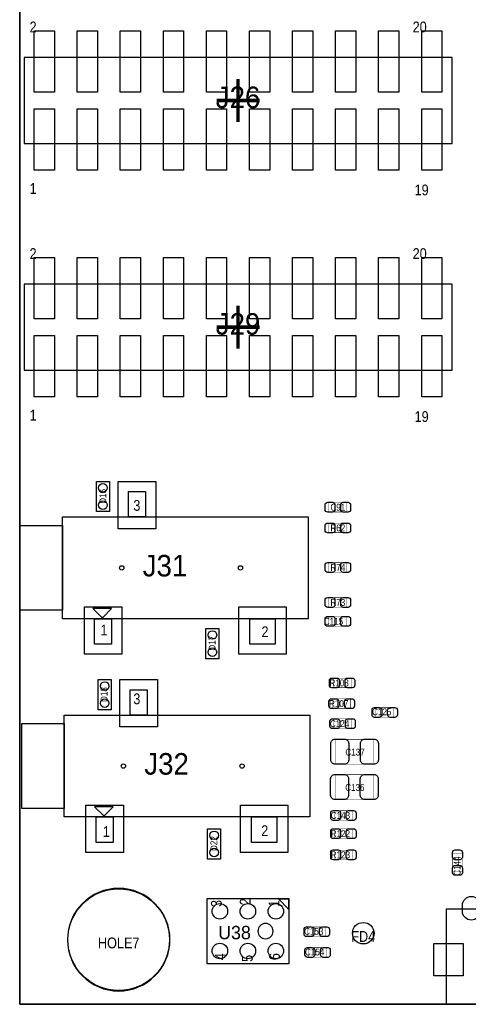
# Model space of a CAD drawing. Extents: x 0 to 170, y -5 to 120.
# Tile 1 of 13: x 0 to 26, y 0 to 58. Entities that reach past the tile are written whole.
import ezdxf
from ezdxf.enums import TextEntityAlignment as Align

# ---------------------------------------------------------------- set-up
doc = ezdxf.new("R2010")
doc.units = 0
for name, color, linetype in [('BG_OUTLINE', 3, 'CONTINUOUS'), ('PG_ASSEMBLY_TOP', 140, 'CONTINUOUS'), ('PG_BODY_CENTER', 211, 'CONTINUOUS'), ('PIN_TOP', 160, 'CONTINUOUS'), ('RD_ASSEMBLY_TOP', 140, 'CONTINUOUS')]:
    doc.layers.add(name, color=color, linetype=linetype)

msp = doc.modelspace()

# ---------------------------------------------------------------- linework, layer by layer
at = {"layer": 'BG_OUTLINE'}
for points in [[(0, 0), (0, 119.888)], [(169.926, 0), (0, 0)]]:
    msp.add_lwpolyline(points, dxfattribs=at)
msp.add_lwpolyline([(169.926, 0), (169.926, 39.77386), (164.5158, 39.77386, -0.414214), (163.5252, 40.76446), (163.5252, 44.26966, -0.406818), (164.5158, 45.28566), (169.926, 45.28566), (169.926, 70.5358), (164.5158, 70.5358, -0.414214), (163.5252, 71.5264), (163.5252, 75.0316, -0.406818), (164.5158, 76.0476), (169.926, 76.0476), (169.926, 119.888), (17.526, 119.888), (0, 119.888), (0, 0)], format="xyb", close=True, dxfattribs=at)
at = {"layer": 'PG_ASSEMBLY_TOP'}
for points in [[(0.260096, 50.743104), (25.507696, 50.743104), (25.507696, 55.823104), (0.260096, 55.823104), (0.260096, 50.743104)], [(0.260096, 37.382704), (25.507696, 37.382704), (25.507696, 42.462704), (0.260096, 42.462704), (0.260096, 37.382704)], [(4.532376, 29.05252), (4.532376, 30.83052), (5.294376, 30.83052), (5.294376, 29.05252), (4.532376, 29.05252)], [(11.749024, 22.15388), (11.749024, 20.37588), (10.987024, 20.37588), (10.987024, 22.15388), (11.749024, 22.15388)], [(4.633976, 17.36852), (4.633976, 19.14652), (5.395976, 19.14652), (5.395976, 17.36852), (4.633976, 17.36852)], [(11.850624, 10.34288), (11.850624, 8.56488), (11.088624, 8.56488), (11.088624, 10.34288), (11.850624, 10.34288)], [(25.1714, 0), (32.571436, 0), (32.571436, 5.599938), (25.1714, 5.599938), (25.1714, 0)]]:
    msp.add_lwpolyline(points, dxfattribs=at)
for points in [[(7.422896, 30.232604), (7.422896, 28.73248), (6.422898, 28.73248), (6.422898, 30.232604)], [(17.02308, 28.73248), (17.02308, 22.732492), (2.522982, 22.732492), (2.522982, 28.73248)], [(2.522982, 28.232608), (2.522982, 23.232364), (0.02286, 23.232364), (0.02286, 28.232608)], [(5.4229, 23.33244), (4.32308, 23.33244), (4.822952, 22.832568), (4.923028, 22.832568)], [(5.4229, 22.732492), (5.4229, 21.232368), (4.422902, 21.232368), (4.422902, 22.732492)], [(15.072868, 22.732492), (15.072868, 21.232368), (13.572998, 21.232368), (13.572998, 22.732492)], [(7.517384, 18.548604), (7.517384, 17.04848), (6.517386, 17.04848), (6.517386, 18.548604)], [(17.117568, 17.04848), (17.117568, 11.048492), (2.61747, 11.048492), (2.61747, 17.04848)], [(2.61747, 16.548608), (2.61747, 11.548364), (0.117348, 11.548364), (0.117348, 16.548608)], [(5.517388, 11.64844), (4.417568, 11.64844), (4.91744, 11.148568), (5.017516, 11.148568)], [(5.517388, 11.048492), (5.517388, 9.548368), (4.51739, 9.548368), (4.51739, 11.048492)], [(15.167356, 11.048492), (15.167356, 9.548368), (13.667486, 9.548368), (13.667486, 11.048492)], [(11.053064, 6.243574), (15.872968, 6.243574), (15.872968, 2.38379), (11.053064, 2.38379)], [(15.863062, 6.213602), (15.863062, 5.613654), (15.263114, 6.213602)]]:
    msp.add_lwpolyline(points, close=True, dxfattribs=at)
at = {"layer": 'PG_ASSEMBLY_TOP', "const_width": 0.024892}
for points in [[(18.240502, 29.025596), (18.240502, 29.585412), (19.300698, 29.585412), (19.300698, 29.025596), (18.240502, 29.025596)], [(19.300698, 28.366212), (19.300698, 27.806396), (18.240502, 27.806396), (18.240502, 28.366212), (19.300698, 28.366212)], [(19.300698, 26.035508), (19.300698, 25.475692), (18.240502, 25.475692), (18.240502, 26.035508), (19.300698, 26.035508)], [(19.300698, 23.972012), (19.300698, 23.412196), (18.240502, 23.412196), (18.240502, 23.972012), (19.300698, 23.972012)], [(18.240502, 22.300692), (18.240502, 22.860508), (19.300698, 22.860508), (19.300698, 22.300692), (18.240502, 22.300692)], [(19.554698, 19.227292), (19.554698, 18.667476), (18.494502, 18.667476), (18.494502, 19.227292), (19.554698, 19.227292)], [(19.52879, 18.008092), (19.52879, 17.448276), (18.468594, 17.448276), (18.468594, 18.008092), (19.52879, 18.008092)], [(21.009102, 16.927068), (21.009102, 17.486884), (22.069298, 17.486884), (22.069298, 16.927068), (21.009102, 16.927068)], [(18.519902, 16.266668), (18.519902, 16.826484), (19.580098, 16.826484), (19.580098, 16.266668), (18.519902, 16.266668)], [(20.858734, 15.62354), (20.858734, 14.163548), (18.658586, 14.163548), (18.658586, 15.62354), (20.858734, 15.62354)], [(20.851114, 13.54074), (20.851114, 12.080748), (18.650966, 12.080748), (18.650966, 13.54074), (20.851114, 13.54074)], [(18.570702, 10.856468), (18.570702, 11.416284), (19.630898, 11.416284), (19.630898, 10.856468), (18.570702, 10.856468)], [(19.630898, 10.338308), (19.630898, 9.778492), (18.570702, 9.778492), (18.570702, 10.338308), (19.630898, 10.338308)], [(19.630898, 9.092692), (19.630898, 8.532876), (18.570702, 8.532876), (18.570702, 9.092692), (19.630898, 9.092692)], [(26.107136, 7.827264), (25.54732, 7.827264), (25.54732, 8.88746), (26.107136, 8.88746), (26.107136, 7.827264)], [(16.995902, 3.998468), (16.995902, 4.558284), (18.056098, 4.558284), (18.056098, 3.998468), (16.995902, 3.998468)], [(17.046702, 2.779268), (17.046702, 3.339084), (18.106898, 3.339084), (18.106898, 2.779268), (17.046702, 2.779268)]]:
    msp.add_lwpolyline(points, dxfattribs=at)
at = {"layer": 'PG_ASSEMBLY_TOP'}
for points in [[(8.868156, 3.81, 1), (2.815844, 3.81, 1), (8.868156, 3.81)], [(14.953996, 4.313682, 1), (14.054074, 4.313682, 1), (14.953996, 4.313682)]]:
    msp.add_lwpolyline(points, format="xyb", dxfattribs=at)
at = {"layer": 'PG_BODY_CENTER', "const_width": 0.2032}
for points in [[(12.883896, 52.013104), (12.883896, 54.553104)], [(11.613896, 53.283104), (14.153896, 53.283104)], [(12.883896, 38.652704), (12.883896, 41.192704)], [(11.613896, 39.922704), (14.153896, 39.922704)]]:
    msp.add_lwpolyline(points, dxfattribs=at)
at = {"layer": 'PIN_TOP'}
for points in [[(0.856996, 53.778404), (0.856996, 57.385204), (2.050796, 57.385204), (2.050796, 53.778404)], [(3.396996, 53.778404), (3.396996, 57.385204), (4.590796, 57.385204), (4.590796, 53.778404)], [(5.936996, 53.778404), (5.936996, 57.385204), (7.130796, 57.385204), (7.130796, 53.778404)], [(8.476996, 53.778404), (8.476996, 57.385204), (9.670796, 57.385204), (9.670796, 53.778404)], [(11.016996, 53.778404), (11.016996, 57.385204), (12.210796, 57.385204), (12.210796, 53.778404)], [(13.556996, 53.778404), (13.556996, 57.385204), (14.750796, 57.385204), (14.750796, 53.778404)], [(16.096996, 53.778404), (16.096996, 57.385204), (17.290796, 57.385204), (17.290796, 53.778404)], [(18.636996, 53.778404), (18.636996, 57.385204), (19.830796, 57.385204), (19.830796, 53.778404)], [(21.176996, 53.778404), (21.176996, 57.385204), (22.370796, 57.385204), (22.370796, 53.778404)], [(23.716996, 53.778404), (23.716996, 57.385204), (24.910796, 57.385204), (24.910796, 53.778404)], [(0.856996, 49.181004), (0.856996, 52.787804), (2.050796, 52.787804), (2.050796, 49.181004)], [(3.396996, 49.181004), (3.396996, 52.787804), (4.590796, 52.787804), (4.590796, 49.181004)], [(5.936996, 49.181004), (5.936996, 52.787804), (7.130796, 52.787804), (7.130796, 49.181004)], [(8.476996, 49.181004), (8.476996, 52.787804), (9.670796, 52.787804), (9.670796, 49.181004)], [(11.016996, 49.181004), (11.016996, 52.787804), (12.210796, 52.787804), (12.210796, 49.181004)], [(13.556996, 49.181004), (13.556996, 52.787804), (14.750796, 52.787804), (14.750796, 49.181004)], [(16.096996, 49.181004), (16.096996, 52.787804), (17.290796, 52.787804), (17.290796, 49.181004)], [(18.636996, 49.181004), (18.636996, 52.787804), (19.830796, 52.787804), (19.830796, 49.181004)], [(21.176996, 49.181004), (21.176996, 52.787804), (22.370796, 52.787804), (22.370796, 49.181004)], [(23.716996, 49.181004), (23.716996, 52.787804), (24.910796, 52.787804), (24.910796, 49.181004)], [(0.856996, 40.418004), (0.856996, 44.024804), (2.050796, 44.024804), (2.050796, 40.418004)], [(3.396996, 40.418004), (3.396996, 44.024804), (4.590796, 44.024804), (4.590796, 40.418004)], [(5.936996, 40.418004), (5.936996, 44.024804), (7.130796, 44.024804), (7.130796, 40.418004)], [(8.476996, 40.418004), (8.476996, 44.024804), (9.670796, 44.024804), (9.670796, 40.418004)], [(11.016996, 40.418004), (11.016996, 44.024804), (12.210796, 44.024804), (12.210796, 40.418004)], [(13.556996, 40.418004), (13.556996, 44.024804), (14.750796, 44.024804), (14.750796, 40.418004)], [(16.096996, 40.418004), (16.096996, 44.024804), (17.290796, 44.024804), (17.290796, 40.418004)], [(18.636996, 40.418004), (18.636996, 44.024804), (19.830796, 44.024804), (19.830796, 40.418004)], [(21.176996, 40.418004), (21.176996, 44.024804), (22.370796, 44.024804), (22.370796, 40.418004)], [(23.716996, 40.418004), (23.716996, 44.024804), (24.910796, 44.024804), (24.910796, 40.418004)], [(0.856996, 35.820604), (0.856996, 39.427404), (2.050796, 39.427404), (2.050796, 35.820604)], [(3.396996, 35.820604), (3.396996, 39.427404), (4.590796, 39.427404), (4.590796, 35.820604)], [(5.936996, 35.820604), (5.936996, 39.427404), (7.130796, 39.427404), (7.130796, 35.820604)], [(8.476996, 35.820604), (8.476996, 39.427404), (9.670796, 39.427404), (9.670796, 35.820604)], [(11.016996, 35.820604), (11.016996, 39.427404), (12.210796, 39.427404), (12.210796, 35.820604)], [(13.556996, 35.820604), (13.556996, 39.427404), (14.750796, 39.427404), (14.750796, 35.820604)], [(16.096996, 35.820604), (16.096996, 39.427404), (17.290796, 39.427404), (17.290796, 35.820604)], [(18.636996, 35.820604), (18.636996, 39.427404), (19.830796, 39.427404), (19.830796, 35.820604)], [(21.176996, 35.820604), (21.176996, 39.427404), (22.370796, 39.427404), (22.370796, 35.820604)], [(23.716996, 35.820604), (23.716996, 39.427404), (24.910796, 39.427404), (24.910796, 35.820604)], [(8.027924, 30.829504), (8.027924, 28.035504), (5.818124, 28.035504), (5.818124, 30.829504)], [(6.027928, 23.429468), (6.027928, 20.635468), (3.818128, 20.635468), (3.818128, 23.429468)], [(15.72006, 23.429468), (15.72006, 20.635468), (12.92606, 20.635468), (12.92606, 23.429468)], [(8.122412, 19.145504), (8.122412, 16.351504), (5.912612, 16.351504), (5.912612, 19.145504)], [(6.122416, 11.745468), (6.122416, 8.951468), (3.912616, 8.951468), (3.912616, 11.745468)], [(15.814548, 11.745468), (15.814548, 8.951468), (13.020548, 8.951468), (13.020548, 11.745468)], [(24.431371, 3.579876), (26.161365, 3.579876), (26.161365, 1.679956), (24.431371, 1.679956)]]:
    msp.add_lwpolyline(points, close=True, dxfattribs=at)
for points in [[(18.170652, 29.595572), (18.45056, 29.595572, -0.414846), (18.600674, 29.445458), (18.600674, 29.16555, -0.414846), (18.45056, 29.015436), (18.170652, 29.015436, -0.414846), (18.020538, 29.16555), (18.020538, 29.445458, -0.414846)], [(19.370548, 29.015436), (19.09064, 29.015436, -0.414846), (18.940526, 29.16555), (18.940526, 29.445458, -0.414846), (19.09064, 29.595572), (19.370548, 29.595572, -0.414846), (19.520662, 29.445458), (19.520662, 29.16555, -0.414846)], [(18.170652, 28.376372), (18.45056, 28.376372, -0.414846), (18.600674, 28.226258), (18.600674, 27.94635, -0.414846), (18.45056, 27.796236), (18.170652, 27.796236, -0.414846), (18.020538, 27.94635), (18.020538, 28.226258, -0.414846)], [(19.370548, 27.796236), (19.09064, 27.796236, -0.414846), (18.940526, 27.94635), (18.940526, 28.226258, -0.414846), (19.09064, 28.376372), (19.370548, 28.376372, -0.414846), (19.520662, 28.226258), (19.520662, 27.94635, -0.414846)], [(18.170652, 26.045668), (18.45056, 26.045668, -0.414846), (18.600674, 25.895554), (18.600674, 25.615646, -0.414846), (18.45056, 25.465532), (18.170652, 25.465532, -0.414846), (18.020538, 25.615646), (18.020538, 25.895554, -0.414846)], [(19.370548, 25.465532), (19.09064, 25.465532, -0.414846), (18.940526, 25.615646), (18.940526, 25.895554, -0.414846), (19.09064, 26.045668), (19.370548, 26.045668, -0.414846), (19.520662, 25.895554), (19.520662, 25.615646, -0.414846)], [(18.170652, 23.982172), (18.45056, 23.982172, -0.414846), (18.600674, 23.832058), (18.600674, 23.55215, -0.414846), (18.45056, 23.402036), (18.170652, 23.402036, -0.414846), (18.020538, 23.55215), (18.020538, 23.832058, -0.414846)], [(19.370548, 23.402036), (19.09064, 23.402036, -0.414846), (18.940526, 23.55215), (18.940526, 23.832058, -0.414846), (19.09064, 23.982172), (19.370548, 23.982172, -0.414846), (19.520662, 23.832058), (19.520662, 23.55215, -0.414846)], [(18.170652, 22.870668), (18.45056, 22.870668, -0.414846), (18.600674, 22.720554), (18.600674, 22.440646, -0.414846), (18.45056, 22.290532), (18.170652, 22.290532, -0.414846), (18.020538, 22.440646), (18.020538, 22.720554, -0.414846)], [(19.370548, 22.290532), (19.09064, 22.290532, -0.414846), (18.940526, 22.440646), (18.940526, 22.720554, -0.414846), (19.09064, 22.870668), (19.370548, 22.870668, -0.414846), (19.520662, 22.720554), (19.520662, 22.440646, -0.414846)], [(18.424652, 19.237452), (18.70456, 19.237452, -0.414846), (18.854674, 19.087338), (18.854674, 18.80743, -0.414846), (18.70456, 18.657316), (18.424652, 18.657316, -0.414846), (18.274538, 18.80743), (18.274538, 19.087338, -0.414846)], [(19.624548, 18.657316), (19.34464, 18.657316, -0.414846), (19.194526, 18.80743), (19.194526, 19.087338, -0.414846), (19.34464, 19.237452), (19.624548, 19.237452, -0.414846), (19.774662, 19.087338), (19.774662, 18.80743, -0.414846)], [(18.398744, 18.018252), (18.678652, 18.018252, -0.414846), (18.828766, 17.868138), (18.828766, 17.58823, -0.414846), (18.678652, 17.438116), (18.398744, 17.438116, -0.414846), (18.24863, 17.58823), (18.24863, 17.868138, -0.414846)], [(19.59864, 17.438116), (19.318732, 17.438116, -0.414846), (19.168618, 17.58823), (19.168618, 17.868138, -0.414846), (19.318732, 18.018252), (19.59864, 18.018252, -0.414846), (19.748754, 17.868138), (19.748754, 17.58823, -0.414846)], [(20.939252, 17.497044), (21.21916, 17.497044, -0.414846), (21.369274, 17.34693), (21.369274, 17.067022, -0.414846), (21.21916, 16.916908), (20.939252, 16.916908, -0.414846), (20.789138, 17.067022), (20.789138, 17.34693, -0.414846)], [(22.139148, 16.916908), (21.85924, 16.916908, -0.414846), (21.709126, 17.067022), (21.709126, 17.34693, -0.414846), (21.85924, 17.497044), (22.139148, 17.497044, -0.414846), (22.289262, 17.34693), (22.289262, 17.067022, -0.414846)], [(18.450052, 16.836644), (18.72996, 16.836644, -0.414846), (18.880074, 16.68653), (18.880074, 16.406622, -0.414846), (18.72996, 16.256508), (18.450052, 16.256508, -0.414846), (18.299938, 16.406622), (18.299938, 16.68653, -0.414846)], [(19.649948, 16.256508), (19.37004, 16.256508, -0.414846), (19.219926, 16.406622), (19.219926, 16.68653, -0.414846), (19.37004, 16.836644), (19.649948, 16.836644, -0.414846), (19.800062, 16.68653), (19.800062, 16.406622, -0.414846)], [(18.603722, 15.62862), (19.163538, 15.62862, -0.414709), (19.413728, 15.37843), (19.413728, 14.408658, -0.414709), (19.163538, 14.158468), (18.603722, 14.158468, -0.414709), (18.353532, 14.408658), (18.353532, 15.37843, -0.414709)], [(20.913598, 14.158468), (20.353782, 14.158468, -0.414709), (20.103592, 14.408658), (20.103592, 15.37843, -0.414709), (20.353782, 15.62862), (20.913598, 15.62862, -0.414709), (21.163788, 15.37843), (21.163788, 14.408658, -0.414709)], [(18.596102, 13.54582), (19.155918, 13.54582, -0.414709), (19.406108, 13.29563), (19.406108, 12.325858, -0.414709), (19.155918, 12.075668), (18.596102, 12.075668, -0.414709), (18.345912, 12.325858), (18.345912, 13.29563, -0.414709)], [(20.905978, 12.075668), (20.346162, 12.075668, -0.414709), (20.095972, 12.325858), (20.095972, 13.29563, -0.414709), (20.346162, 13.54582), (20.905978, 13.54582, -0.414709), (21.156168, 13.29563), (21.156168, 12.325858, -0.414709)], [(18.500852, 11.426444), (18.78076, 11.426444, -0.414846), (18.930874, 11.27633), (18.930874, 10.996422, -0.414846), (18.78076, 10.846308), (18.500852, 10.846308, -0.414846), (18.350738, 10.996422), (18.350738, 11.27633, -0.414846)], [(19.700748, 10.846308), (19.42084, 10.846308, -0.414846), (19.270726, 10.996422), (19.270726, 11.27633, -0.414846), (19.42084, 11.426444), (19.700748, 11.426444, -0.414846), (19.850862, 11.27633), (19.850862, 10.996422, -0.414846)], [(18.500852, 10.348468), (18.78076, 10.348468, -0.414846), (18.930874, 10.198354), (18.930874, 9.918446, -0.414846), (18.78076, 9.768332), (18.500852, 9.768332, -0.414846), (18.350738, 9.918446), (18.350738, 10.198354, -0.414846)], [(19.700748, 9.768332), (19.42084, 9.768332, -0.414846), (19.270726, 9.918446), (19.270726, 10.198354, -0.414846), (19.42084, 10.348468), (19.700748, 10.348468, -0.414846), (19.850862, 10.198354), (19.850862, 9.918446, -0.414846)], [(18.500852, 9.102852), (18.78076, 9.102852, -0.414846), (18.930874, 8.952738), (18.930874, 8.67283, -0.414846), (18.78076, 8.522716), (18.500852, 8.522716, -0.414846), (18.350738, 8.67283), (18.350738, 8.952738, -0.414846)], [(19.700748, 8.522716), (19.42084, 8.522716, -0.414846), (19.270726, 8.67283), (19.270726, 8.952738, -0.414846), (19.42084, 9.102852), (19.700748, 9.102852, -0.414846), (19.850862, 8.952738), (19.850862, 8.67283, -0.414846)], [(26.117296, 8.95731), (26.117296, 8.677402, -0.414846), (25.967182, 8.527288), (25.687274, 8.527288, -0.414846), (25.53716, 8.677402), (25.53716, 8.95731, -0.414846), (25.687274, 9.107424), (25.967182, 9.107424, -0.414846)], [(25.53716, 7.757414), (25.53716, 8.037322, -0.414846), (25.687274, 8.187436), (25.967182, 8.187436, -0.414846), (26.117296, 8.037322), (26.117296, 7.757414, -0.414846), (25.967182, 7.6073), (25.687274, 7.6073, -0.414846)], [(27.171396, 5.835142), (27.171396, 5.48513, -1), (26.12136, 5.48513), (26.12136, 5.835142, -1)], [(16.926052, 4.568444), (17.20596, 4.568444, -0.414846), (17.356074, 4.41833), (17.356074, 4.138422, -0.414846), (17.20596, 3.988308), (16.926052, 3.988308, -0.414846), (16.775938, 4.138422), (16.775938, 4.41833, -0.414846)], [(18.125948, 3.988308), (17.84604, 3.988308, -0.414846), (17.695926, 4.138422), (17.695926, 4.41833, -0.414846), (17.84604, 4.568444), (18.125948, 4.568444, -0.414846), (18.276062, 4.41833), (18.276062, 4.138422, -0.414846)], [(16.976852, 3.349244), (17.25676, 3.349244, -0.414846), (17.406874, 3.19913), (17.406874, 2.919222, -0.414846), (17.25676, 2.769108), (16.976852, 2.769108, -0.414846), (16.826738, 2.919222), (16.826738, 3.19913, -0.414846)], [(18.176748, 2.769108), (17.89684, 2.769108, -0.414846), (17.746726, 2.919222), (17.746726, 3.19913, -0.414846), (17.89684, 3.349244), (18.176748, 3.349244, -0.414846), (18.326862, 3.19913), (18.326862, 2.919222, -0.414846)]]:
    msp.add_lwpolyline(points, format="xyb", close=True, dxfattribs=at)
for centre, radius in [((4.913376, 30.44952), 0.254), ((4.913376, 29.43352), 0.254), ((6.022848, 25.732486), 0.127), ((13.023088, 25.732486), 0.127), ((11.368024, 21.77288), 0.254), ((11.368024, 20.75688), 0.254), ((5.014976, 18.76552), 0.254), ((5.014976, 17.74952), 0.254), ((6.117336, 14.048486), 0.127), ((13.117576, 14.048486), 0.127), ((11.469624, 9.96188), 0.254), ((11.469624, 8.94588), 0.254), ((5.842, 3.81), 2.9972), ((11.812016, 5.482082), 0.4572), ((13.463016, 5.482082), 0.4572), ((15.114016, 5.482082), 0.4572), ((20.2692, 4.191), 0.635), ((11.812016, 3.145282), 0.4572), ((13.463016, 3.145282), 0.4572), ((15.114016, 3.145282), 0.4572)]:
    msp.add_circle(centre, radius, dxfattribs=at)

# ---------------------------------------------------------------- texts
at = {"layer": 'PG_ASSEMBLY_TOP', "width": 0.88}
for s, p in [('2', (0.5842, 57.303924)), ('20', (23.183596, 57.303924)), ('1', (0.5842, 47.778924)), ('19', (23.297896, 47.695104)), ('2', (0.5842, 43.943524)), ('20', (23.183596, 43.943524)), ('1', (0.5842, 34.418524)), ('19', (23.297896, 34.334704)), ('3', (6.7056, 29.0957)), ('1', (4.767326, 21.749766)), ('2', (14.267434, 21.649944)), ('3', (6.7056, 17.6911)), ('1', (4.9022, 9.8679)), ('2', (14.2494, 9.9187))]:
    msp.add_text(s, height=0.635, dxfattribs=at).set_placement(p)
for s, p in [('3', (11.921744, 5.735828)), ('2', (13.621766, 5.837428)), ('1', (15.321788, 5.737606)), ('4', (12.14882, 2.60096)), ('6', (15.348712, 2.60096)), ('5', (13.748766, 2.500884))]:
    msp.add_text(s, height=0.635, rotation=90, dxfattribs=at).set_placement(p)
at = {"layer": 'RD_ASSEMBLY_TOP'}
for s, height, width, p in [('J26', 1.27, 0.96, (12.883896, 52.838604)), ('J29', 1.27, 0.96, (12.883896, 39.478204)), ('C91', 0.4064, 0.875, (18.7706, 29.102304)), ('R62', 0.4064, 0.875, (18.7706, 27.883104)), ('J31', 1.27, 0.96, (8.573008, 25.224486)), ('R74', 0.4064, 0.875, (18.7706, 25.5524)), ('R73', 0.4064, 0.875, (18.7706, 23.488904)), ('C115', 0.4064, 0.875, (18.5166, 22.3774)), ('R108', 0.4064, 0.875, (18.8468, 18.744184)), ('R107', 0.4064, 0.875, (18.820892, 17.524984)), ('C125', 0.4064, 0.875, (21.3614, 17.0434)), ('C124', 0.4064, 0.875, (18.8722, 16.343376)), ('J32', 1.27, 0.96, (8.667496, 13.540486)), ('C137', 0.4064, 0.875, (19.78406, 14.664944)), ('C136', 0.4064, 0.875, (19.77644, 12.582144)), ('C143', 0.4064, 0.875, (18.923, 10.933176)), ('R122', 0.4064, 0.875, (18.923, 9.8552)), ('R123', 0.4064, 0.875, (18.923, 8.609584)), ('C153', 0.4064, 0.875, (17.3482, 4.100576)), ('FD4', 0.635, 0.88, (20.2692, 3.683)), ('HOLE7', 0.635, 0.88, (5.842, 3.302)), ('C154', 0.4064, 0.875, (17.399, 2.881376))]:
    msp.add_text(s, height=height, dxfattribs=dict(at, width=width)).set_placement(p, align=Align.CENTER)
at = {"layer": 'RD_ASSEMBLY_TOP', "width": 0.875}
for s, p in [('D16', (5.1054, 29.9466)), ('D17', (11.557, 21.2852)), ('D18', (5.1816, 18.2626)), ('D22', (11.6586, 9.4742)), ('C144', (26.0096, 8.1534))]:
    msp.add_text(s, height=0.4064, rotation=90, dxfattribs=at).set_placement(p, align=Align.CENTER)
at = {"layer": 'RD_ASSEMBLY_TOP'}
msp.add_text('U38', height=0.7874, dxfattribs=at).set_placement((12.6746, 3.8354), align=Align.CENTER)

doc.saveas('drawing.dxf')
